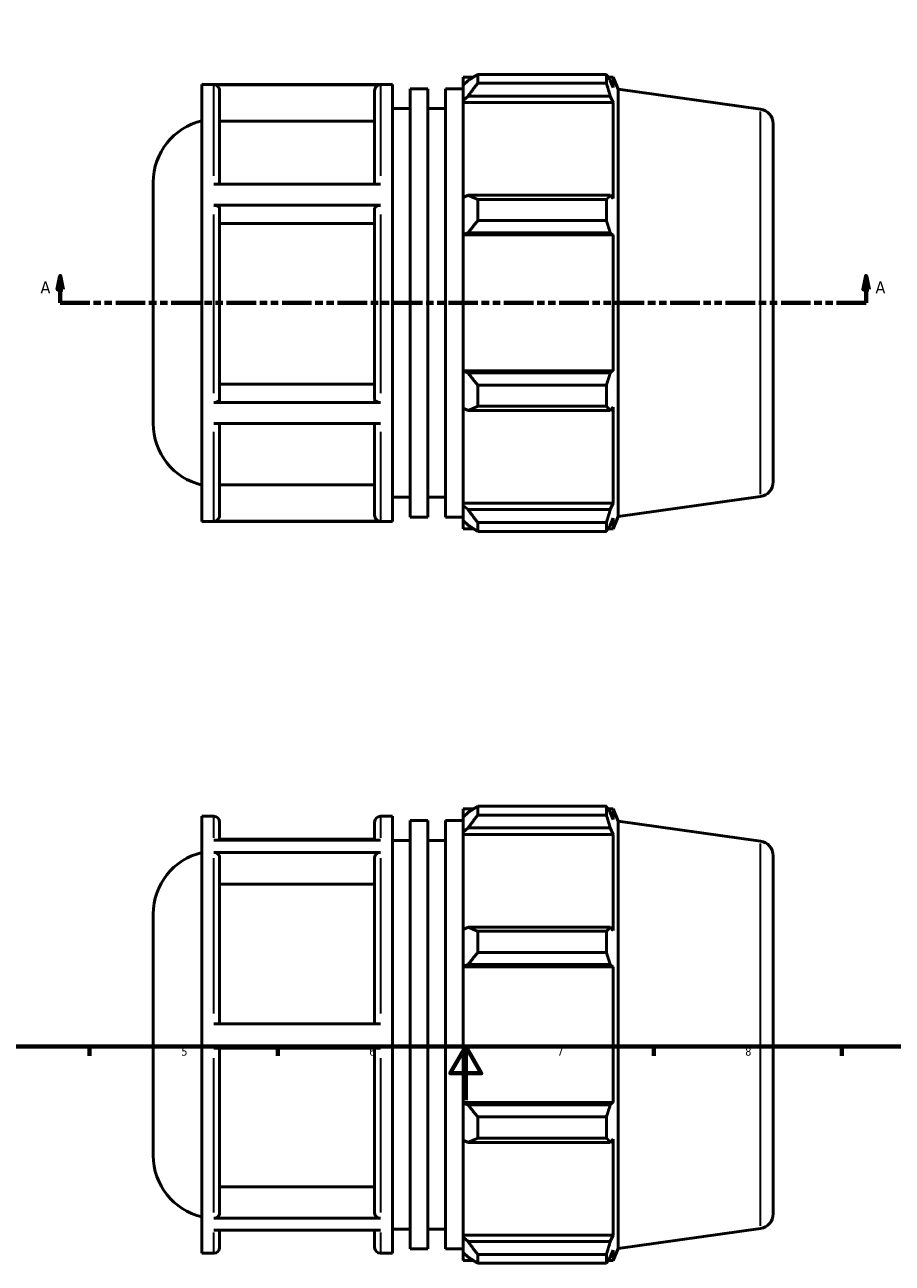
# Model space of a CAD drawing. Header units: millimetres. Extents: x -36 to 893, y -61 to 718.
# Tile 2 of 4: x 256 to 579, y -61 to 401. Entities that reach past the tile are written whole.
import ezdxf

# ---------------------------------------------------------------- set-up
doc = ezdxf.new("R2010")
doc.units = ezdxf.units.MM
doc.linetypes.add('DOUBLE_DASH_CHAIN', pattern=[1.2403, 0.6614, -0.0827, 0.1654, -0.0827, 0.1654, -0.0827])
for name, color, linetype, lineweight in [('Border (ANSI)', 7, 'Continuous', 70), ('Section Line (ANSI)', 7, 'DOUBLE_DASH_CHAIN', 70), ('Visible (ANSI)', 7, 'Continuous', 50), ('Visible Narrow (ANSI)', 7, 'Continuous', 35)]:
    doc.layers.add(name, color=color, linetype=linetype, lineweight=lineweight)
doc.styles.add('Label Text (ANSI)', font='tahoma.ttf')
doc.styles.add('Note Text (ANSI)', font='tahoma.ttf')

# ---------------------------------------------------------------- blocks, each defined once
blk = doc.blocks.new('Borders Default Border')
at = {"layer": 'Border (ANSI)'}
for p, q in [((280.33, 20), (280.33, 16.55)), ((350.42, 20), (350.42, 16.55)), ((490.58, 20), (490.58, 16.55)), ((560.67, 20), (560.67, 16.55))]:
    blk.add_line(p, q, dxfattribs=at)
at = {"layer": 'Border (ANSI)', "flags": 128}
for points in [[(20, 20), (20, 574), (821, 574), (821, 20), (20, 20)], [(420.5, 0), (420.5, 20), (414.73, 10), (426.27, 10), (420.5, 20)]]:
    blk.add_lwpolyline(points, dxfattribs=at)
at = {"layer": 'Border (ANSI)', "char_height": 3.05, "attachment_point": 7, "style": 'Note Text (ANSI)'}
for s, insert in [('5', (314.48, 16.49)), ('6', (384.49, 16.49)), ('7', (454.6, 16.55)), ('8', (524.63, 16.48))]:
    blk.add_mtext(s, dxfattribs=dict(at, insert=insert))
blk = doc.blocks.new('2dTransSection0')
at = {"layer": 'Section Line (ANSI)', "linetype": 'Continuous'}
for p, q in [((269.38, 307.11), (268.38, 302.11)), ((269.38, 302.11), (269.38, 307.11)), ((270.38, 302.11), (269.38, 307.11)), ((569.68, 307.11), (568.68, 302.11)), ((569.68, 302.11), (569.68, 307.11)), ((570.68, 302.11), (569.68, 307.11)), ((268.38, 302.11), (270.38, 302.11)), ((269.38, 297.11), (269.38, 302.11)), ((568.68, 302.11), (570.68, 302.11)), ((569.68, 297.11), (569.68, 302.11)), ((269.38, 297.11), (280.44, 297.11)), ((558.62, 297.11), (569.68, 297.11))]:
    blk.add_line(p, q, dxfattribs=at)
at = {"layer": 'Section Line (ANSI)', "linetype": 'DOUBLE_DASH_CHAIN', "ltscale": 16.657326}
blk.add_line((269.38, 297.11), (569.68, 297.11), dxfattribs=at)
at = {"layer": 'Section Line (ANSI)', "linetype": 'Continuous', "flags": 128}
for points in [[(270.38, 302.11), (269.38, 307.11), (268.38, 302.11), (270.38, 302.11)], [(570.68, 302.11), (569.68, 307.11), (568.68, 302.11), (570.68, 302.11)]]:
    blk.add_lwpolyline(points, dxfattribs=at)
at = {"layer": 'Section Line (ANSI)'}
for points in [[(270.38, 302.11), (269.38, 307.11), (268.38, 302.11), (270.38, 302.11)], [(570.68, 302.11), (569.68, 307.11), (568.68, 302.11), (570.68, 302.11)]]:
    blk.add_solid(points, dxfattribs=at)
at = {"layer": 'Section Line (ANSI)', "char_height": 4.57, "attachment_point": 7, "style": 'Label Text (ANSI)'}
for insert in [(262.02, 300.61), (573.15, 300.61)]:
    blk.add_mtext('A', dxfattribs=dict(at, insert=insert))

msp = doc.modelspace()

# ---------------------------------------------------------------- linework, layer by layer
at = {"layer": 'Visible (ANSI)'}
for p, q in [((322.181, 215.658), (322.181, 378.558)), ((322.181, 378.558), (393.131, 378.558)), ((393.131, 215.658), (393.131, 378.558)), ((419.531, 381.273), (419.531, 378.241)), ((419.531, 381.273), (423.384, 381.273)), ((421.341, 379.967), (419.531, 378.241)), ((424.961, 382.262), (424.961, 378.99)), ((424.961, 382.262), (472.884, 382.262)), ((472.884, 378.99), (424.961, 378.99)), ((472.884, 378.99), (472.884, 382.262)), ((473.521, 381.273), (475.443, 381.273)), ((475.443, 377.378), (474.346, 379.967)), ((477.281, 376.724), (475.443, 381.273)), ((475.443, 377.378), (475.443, 381.273)), ((388.731, 378.408), (326.581, 378.408)), ((328.781, 376.203), (328.781, 341.331)), ((386.531, 341.331), (386.531, 376.203)), ((399.731, 217.287), (399.731, 376.929)), ((399.731, 376.929), (406.331, 376.929)), ((406.331, 217.287), (406.331, 376.929)), ((412.931, 217.287), (412.931, 376.929)), ((412.931, 376.929), (419.531, 376.929)), ((419.531, 372.566), (419.531, 378.241)), ((419.531, 372.566), (421.341, 374.172)), ((421.341, 374.172), (474.346, 374.172)), ((474.346, 374.172), (475.443, 371.763)), ((477.281, 217.492), (477.281, 376.724)), ((530.297, 369.274), (477.281, 376.724)), ((393.131, 369.508), (399.731, 369.508)), ((406.331, 369.508), (412.931, 369.508)), ((419.531, 371.763), (419.531, 372.566)), ((419.531, 371.763), (419.531, 336.389)), ((419.531, 371.763), (475.443, 371.763)), ((475.443, 335.971), (475.443, 371.763)), ((386.531, 364.802), (328.781, 364.802)), ((535.031, 363.827), (535.031, 230.389)), ((304.031, 252.14), (304.031, 342.076)), ((326.581, 341.331), (388.731, 341.331)), ((421.341, 337.225), (419.531, 336.389)), ((474.346, 337.225), (421.341, 337.225)), ((475.443, 335.971), (474.346, 337.225)), ((388.731, 333.47), (326.581, 333.47)), ((328.781, 332.368), (328.781, 261.086)), ((386.531, 261.086), (386.531, 332.368)), ((419.531, 322.689), (419.531, 336.389)), ((424.961, 335.653), (424.961, 327.752)), ((424.961, 335.653), (472.884, 335.653)), ((472.884, 327.752), (472.884, 335.653)), ((472.884, 327.752), (424.961, 327.752)), ((386.531, 326.667), (328.781, 326.667)), ((419.531, 322.689), (421.341, 323.233)), ((421.341, 323.233), (474.346, 323.233)), ((474.346, 323.233), (475.443, 322.417)), ((419.531, 322.417), (419.531, 322.689)), ((419.531, 322.417), (419.531, 271.799)), ((419.531, 322.417), (475.443, 322.417)), ((475.443, 271.799), (475.443, 322.417)), ((419.531, 271.527), (419.531, 271.799)), ((419.531, 271.799), (475.443, 271.799)), ((421.341, 270.983), (419.531, 271.527)), ((419.531, 257.827), (419.531, 271.527)), ((474.346, 270.983), (421.341, 270.983)), ((475.443, 271.799), (474.346, 270.983)), ((328.781, 266.782), (386.531, 266.782)), ((424.961, 266.464), (424.961, 258.564)), ((424.961, 266.464), (472.884, 266.464)), ((472.884, 258.564), (472.884, 266.464)), ((326.581, 259.984), (388.731, 259.984)), ((472.884, 258.564), (424.961, 258.564)), ((419.531, 257.827), (421.341, 256.991)), ((419.531, 257.827), (419.531, 222.453)), ((421.341, 256.991), (474.346, 256.991)), ((474.346, 256.991), (475.443, 258.245)), ((475.443, 222.453), (475.443, 258.245)), ((388.731, 252.171), (326.581, 252.171)), ((328.781, 252.171), (328.781, 217.964)), ((386.531, 217.964), (386.531, 252.171)), ((328.781, 229.357), (386.531, 229.357)), ((393.131, 224.708), (399.731, 224.708)), ((406.331, 224.708), (412.931, 224.708)), ((419.531, 221.65), (419.531, 222.453)), ((419.531, 222.453), (475.443, 222.453)), ((419.531, 215.975), (419.531, 221.65)), ((421.341, 220.045), (419.531, 221.65)), ((475.443, 222.453), (474.346, 220.045)), ((530.297, 224.943), (477.281, 217.492)), ((399.731, 217.287), (406.331, 217.287)), ((412.931, 217.287), (419.531, 217.287)), ((474.346, 220.045), (421.341, 220.045)), ((477.281, 217.492), (475.443, 212.943)), ((322.181, 215.658), (393.131, 215.658)), ((326.581, 215.761), (388.731, 215.761)), ((419.531, 215.975), (421.341, 214.249)), ((419.531, 215.975), (419.531, 212.943)), ((419.531, 212.943), (423.384, 212.943)), ((424.961, 215.227), (424.961, 211.954)), ((424.961, 215.227), (472.884, 215.227)), ((472.884, 211.954), (472.884, 215.227)), ((473.521, 212.943), (475.443, 212.943)), ((474.346, 214.249), (475.443, 216.839)), ((475.443, 212.943), (475.443, 216.839)), ((472.884, 211.954), (424.961, 211.954)), ((419.531, 108.513), (419.531, 105.481)), ((419.531, 108.513), (423.384, 108.513)), ((421.341, 107.207), (419.531, 105.481)), ((424.961, 109.502), (424.961, 106.229)), ((424.961, 109.502), (472.884, 109.502)), ((472.884, 106.229), (424.961, 106.229)), ((472.884, 106.229), (472.884, 109.502)), ((473.521, 108.513), (475.443, 108.513)), ((475.443, 104.618), (474.346, 107.207)), ((477.281, 103.964), (475.443, 108.513)), ((475.443, 104.618), (475.443, 108.513)), ((322.181, -57.102), (322.181, 105.798)), ((322.181, 105.798), (326.581, 105.798)), ((328.781, 103.598), (328.781, 96.846)), ((386.531, 96.846), (386.531, 103.598)), ((388.731, 105.798), (393.131, 105.798)), ((393.131, -57.102), (393.131, 105.798)), ((399.731, -55.473), (399.731, 104.169)), ((399.731, 104.169), (406.331, 104.169)), ((406.331, -55.473), (406.331, 104.169)), ((412.931, -55.473), (412.931, 104.169)), ((412.931, 104.169), (419.531, 104.169)), ((419.531, 99.806), (419.531, 105.481)), ((477.281, -55.268), (477.281, 103.964)), ((530.297, 96.513), (477.281, 103.964)), ((386.531, 97.231), (328.781, 97.231)), ((419.531, 99.806), (421.341, 101.412)), ((419.531, 99.003), (419.531, 99.806)), ((419.531, 99.003), (419.531, 63.629)), ((419.531, 99.003), (475.443, 99.003)), ((421.341, 101.412), (474.346, 101.412)), ((474.346, 101.412), (475.443, 99.003)), ((475.443, 63.211), (475.443, 99.003)), ((326.581, 96.846), (388.731, 96.846)), ((393.131, 96.748), (399.731, 96.748)), ((406.331, 96.748), (412.931, 96.748)), ((388.731, 92.28), (326.581, 92.28)), ((328.781, 90.371), (328.781, 28.447)), ((386.531, 28.447), (386.531, 90.371)), ((535.031, 91.067), (535.031, -42.371)), ((386.531, 80.497), (328.781, 80.497)), ((304.031, -20.62), (304.031, 69.316)), ((421.341, 64.465), (419.531, 63.629)), ((419.531, 49.929), (419.531, 63.629)), ((474.346, 64.465), (421.341, 64.465)), ((424.961, 62.893), (424.961, 54.992)), ((424.961, 62.893), (472.884, 62.893)), ((472.884, 54.992), (472.884, 62.893)), ((475.443, 63.211), (474.346, 64.465)), ((472.884, 54.992), (424.961, 54.992)), ((419.531, 49.929), (421.341, 50.473)), ((419.531, 49.657), (419.531, 49.929)), ((419.531, 49.657), (419.531, -0.961)), ((419.531, 49.657), (475.443, 49.657)), ((421.341, 50.473), (474.346, 50.473)), ((474.346, 50.473), (475.443, 49.657)), ((475.443, -0.961), (475.443, 49.657)), ((326.581, 28.447), (388.731, 28.447)), ((388.731, 19.397), (326.581, 19.397)), ((328.781, 19.397), (328.781, -42.143)), ((386.531, -42.143), (386.531, 19.397)), ((419.531, -1.233), (419.531, -0.961)), ((419.531, -0.961), (475.443, -0.961)), ((419.531, -14.933), (419.531, -1.233)), ((421.341, -1.777), (419.531, -1.233)), ((474.346, -1.777), (421.341, -1.777)), ((475.443, -0.961), (474.346, -1.777)), ((424.961, -6.296), (424.961, -14.196)), ((424.961, -6.296), (472.884, -6.296)), ((472.884, -14.196), (472.884, -6.296)), ((419.531, -14.933), (419.531, -50.307)), ((419.531, -14.933), (421.341, -15.769)), ((421.341, -15.769), (474.346, -15.769)), ((472.884, -14.196), (424.961, -14.196)), ((474.346, -15.769), (475.443, -14.515)), ((475.443, -50.307), (475.443, -14.515)), ((328.781, -32.277), (386.531, -32.277)), ((326.581, -44.051), (388.731, -44.051)), ((388.731, -48.535), (326.581, -48.535)), ((328.781, -48.535), (328.781, -54.902)), ((386.531, -54.902), (386.531, -48.535)), ((393.131, -48.052), (399.731, -48.052)), ((406.331, -48.052), (412.931, -48.052)), ((419.531, -51.11), (419.531, -50.307)), ((419.531, -50.307), (475.443, -50.307)), ((475.443, -50.307), (474.346, -52.715)), ((530.297, -47.817), (477.281, -55.268)), ((419.531, -56.785), (419.531, -51.11)), ((421.341, -52.715), (419.531, -51.11)), ((474.346, -52.715), (421.341, -52.715)), ((477.281, -55.268), (475.443, -59.817)), ((322.181, -57.102), (326.581, -57.102)), ((388.731, -57.102), (393.131, -57.102)), ((399.731, -55.473), (406.331, -55.473)), ((412.931, -55.473), (419.531, -55.473)), ((419.531, -56.785), (419.531, -59.817)), ((419.531, -56.785), (421.341, -58.511)), ((419.531, -59.817), (423.384, -59.817)), ((424.961, -57.533), (424.961, -60.806)), ((424.961, -57.533), (472.884, -57.533)), ((472.884, -60.806), (472.884, -57.533)), ((473.521, -59.817), (475.443, -59.817)), ((474.346, -58.511), (475.443, -55.922)), ((475.443, -59.817), (475.443, -55.922)), ((472.884, -60.806), (424.961, -60.806))]:
    msp.add_line(p, q, dxfattribs=at)
for centre, radius, start, end in [((529.531, 363.827), 5.5, 0, 82), ((327.561, 342.076), 23.53, 103.21727, 180), ((327.561, 252.14), 23.53, 180, 256.78273), ((529.531, 230.389), 5.5, 278, 0), ((326.581, 103.598), 2.2, 0, 90), ((388.731, 103.598), 2.2, 90, 180), ((529.531, 91.067), 5.5, 0, 82), ((327.561, 69.316), 23.53, 103.21727, 180), ((327.561, -20.62), 23.53, 180, 256.78273), ((529.531, -42.371), 5.5, 278, 0), ((326.581, -54.902), 2.2, 270, 0), ((388.731, -54.902), 2.2, 180, 270)]:
    msp.add_arc(centre, radius, start, end, dxfattribs=at)
for points, weights in [([(424.961, 382.262), (423.079, 381.091), (421.341, 379.967)], [1.01156636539, 1.00840403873, 1.00443098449]), ([(421.341, 374.172), (423.079, 376.531), (424.961, 378.99)], [1.00443098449, 1.00840403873, 1.01156636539]), ([(472.884, 382.262), (473.644, 381.091), (474.346, 379.967)], [1, 1.00134775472, 1.00187879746]), ([(474.346, 374.172), (473.644, 376.531), (472.884, 378.99)], [1.00187879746, 1.00134775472, 1]), ([(424.961, 335.653), (423.079, 336.455), (421.341, 337.225)], [1.01156636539, 1.00840403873, 1.00443098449]), ([(472.884, 335.653), (473.644, 336.455), (474.346, 337.225)], [1, 1.00134775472, 1.00187879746]), ([(421.341, 323.233), (423.079, 325.447), (424.961, 327.752)], [1.00443098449, 1.00840403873, 1.01156636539]), ([(474.346, 323.233), (473.644, 325.447), (472.884, 327.752)], [1.00187879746, 1.00134775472, 1]), ([(424.961, 266.464), (423.079, 268.77), (421.341, 270.983)], [1.01156636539, 1.00840403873, 1.00443098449]), ([(472.884, 266.464), (473.644, 268.77), (474.346, 270.983)], [1, 1.00134775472, 1.00187879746]), ([(421.341, 256.991), (423.079, 257.761), (424.961, 258.564)], [1.00443098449, 1.00840403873, 1.01156636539]), ([(474.346, 256.991), (473.644, 257.761), (472.884, 258.564)], [1.00187879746, 1.00134775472, 1]), ([(424.961, 215.227), (423.079, 217.685), (421.341, 220.045)], [1.01156636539, 1.00840403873, 1.00443098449]), ([(472.884, 215.227), (473.644, 217.685), (474.346, 220.045)], [1, 1.00134775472, 1.00187879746]), ([(421.341, 214.249), (423.079, 213.125), (424.961, 211.954)], [1.00443098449, 1.00840403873, 1.01156636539]), ([(474.346, 214.249), (473.644, 213.125), (472.884, 211.954)], [1.00187879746, 1.00134775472, 1]), ([(424.961, 109.502), (423.079, 108.331), (421.341, 107.207)], [1.01156636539, 1.00840403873, 1.00443098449]), ([(421.341, 101.412), (423.079, 103.771), (424.961, 106.229)], [1.00443098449, 1.00840403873, 1.01156636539]), ([(472.884, 109.502), (473.644, 108.331), (474.346, 107.207)], [1, 1.00134775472, 1.00187879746]), ([(474.346, 101.412), (473.644, 103.771), (472.884, 106.229)], [1.00187879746, 1.00134775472, 1]), ([(424.961, 62.893), (423.079, 63.695), (421.341, 64.465)], [1.01156636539, 1.00840403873, 1.00443098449]), ([(472.884, 62.893), (473.644, 63.695), (474.346, 64.465)], [1, 1.00134775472, 1.00187879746]), ([(421.341, 50.473), (423.079, 52.687), (424.961, 54.992)], [1.00443098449, 1.00840403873, 1.01156636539]), ([(474.346, 50.473), (473.644, 52.687), (472.884, 54.992)], [1.00187879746, 1.00134775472, 1]), ([(424.961, -6.296), (423.079, -3.99), (421.341, -1.777)], [1.01156636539, 1.00840403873, 1.00443098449]), ([(472.884, -6.296), (473.644, -3.99), (474.346, -1.777)], [1, 1.00134775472, 1.00187879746]), ([(421.341, -15.769), (423.079, -14.999), (424.961, -14.196)], [1.00443098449, 1.00840403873, 1.01156636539]), ([(474.346, -15.769), (473.644, -14.999), (472.884, -14.196)], [1.00187879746, 1.00134775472, 1]), ([(424.961, -57.533), (423.079, -55.075), (421.341, -52.715)], [1.01156636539, 1.00840403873, 1.00443098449]), ([(472.884, -57.533), (473.644, -55.075), (474.346, -52.715)], [1, 1.00134775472, 1.00187879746]), ([(421.341, -58.511), (423.079, -59.635), (424.961, -60.806)], [1.00443098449, 1.00840403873, 1.01156636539]), ([(474.346, -58.511), (473.644, -59.635), (472.884, -60.806)], [1.00187879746, 1.00134775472, 1])]:
    msp.add_rational_spline(points, weights, degree=2, dxfattribs=at)
for points, knots in [([(326.581, 378.408), (326.853, 378.408), (327.172, 378.344), (327.673, 378.136), (327.944, 377.955), (328.328, 377.57), (328.51, 377.299), (328.718, 376.796), (328.781, 376.476), (328.781, 376.203)], [0, 0, 0, 0, 0.08140398, 0.08140398, 0.16288502, 0.16288502, 0.2444621, 0.2444621, 0.32612334, 0.32612334, 0.32612334, 0.32612334]), ([(386.531, 376.203), (386.531, 376.476), (386.595, 376.796), (386.803, 377.299), (386.984, 377.57), (387.368, 377.955), (387.639, 378.136), (388.141, 378.344), (388.46, 378.408), (388.731, 378.408)], [0.97840023, 0.97840023, 0.97840023, 0.97840023, 1.06006147, 1.06006147, 1.14163855, 1.14163855, 1.22311959, 1.22311959, 1.30452357, 1.30452357, 1.30452357, 1.30452357]), ([(326.581, 333.47), (326.853, 333.47), (327.172, 333.438), (327.673, 333.334), (327.944, 333.244), (328.328, 333.051), (328.51, 332.916), (328.718, 332.664), (328.781, 332.504), (328.781, 332.368)], [0, 0, 0, 0, 0.08140398, 0.08140398, 0.16288502, 0.16288502, 0.2444621, 0.2444621, 0.32612334, 0.32612334, 0.32612334, 0.32612334]), ([(386.531, 332.368), (386.531, 332.504), (386.595, 332.664), (386.803, 332.916), (386.984, 333.051), (387.368, 333.244), (387.639, 333.334), (388.141, 333.438), (388.46, 333.47), (388.731, 333.47)], [0.97840023, 0.97840023, 0.97840023, 0.97840023, 1.06006147, 1.06006147, 1.14163855, 1.14163855, 1.22311959, 1.22311959, 1.30452357, 1.30452357, 1.30452357, 1.30452357]), ([(328.781, 261.086), (328.781, 260.95), (328.718, 260.79), (328.51, 260.539), (328.329, 260.403), (327.944, 260.211), (327.674, 260.12), (327.172, 260.016), (326.853, 259.984), (326.581, 259.984)], [0.97809593, 0.97809593, 0.97809593, 0.97809593, 1.05969148, 1.05969148, 1.14122943, 1.14122943, 1.22270162, 1.22270162, 1.30412102, 1.30412102, 1.30412102, 1.30412102]), ([(388.731, 259.984), (388.46, 259.984), (388.14, 260.016), (387.639, 260.12), (387.368, 260.211), (386.984, 260.403), (386.803, 260.539), (386.595, 260.79), (386.531, 260.95), (386.531, 261.086)], [0, 0, 0, 0, 0.0814194, 0.0814194, 0.16289159, 0.16289159, 0.24442954, 0.24442954, 0.32602509, 0.32602509, 0.32602509, 0.32602509]), ([(328.781, 217.964), (328.781, 217.692), (328.718, 217.372), (328.51, 216.87), (328.329, 216.598), (327.944, 216.214), (327.674, 216.033), (327.172, 215.825), (326.853, 215.761), (326.581, 215.761)], [0.97809593, 0.97809593, 0.97809593, 0.97809593, 1.05969148, 1.05969148, 1.14122943, 1.14122943, 1.22270162, 1.22270162, 1.30412102, 1.30412102, 1.30412102, 1.30412102]), ([(388.731, 215.761), (388.46, 215.761), (388.14, 215.825), (387.639, 216.033), (387.368, 216.214), (386.984, 216.598), (386.803, 216.87), (386.595, 217.372), (386.531, 217.692), (386.531, 217.964)], [0, 0, 0, 0, 0.0814194, 0.0814194, 0.16289159, 0.16289159, 0.24442954, 0.24442954, 0.32602509, 0.32602509, 0.32602509, 0.32602509]), ([(326.581, 92.28), (326.853, 92.28), (327.172, 92.225), (327.673, 92.045), (327.944, 91.888), (328.328, 91.555), (328.51, 91.319), (328.718, 90.884), (328.781, 90.607), (328.781, 90.371)], [0, 0, 0, 0, 0.08140398, 0.08140398, 0.16288502, 0.16288502, 0.2444621, 0.2444621, 0.32612334, 0.32612334, 0.32612334, 0.32612334]), ([(386.531, 90.371), (386.531, 90.607), (386.595, 90.884), (386.803, 91.319), (386.984, 91.555), (387.368, 91.888), (387.639, 92.045), (388.141, 92.225), (388.46, 92.28), (388.731, 92.28)], [0.97840023, 0.97840023, 0.97840023, 0.97840023, 1.06006147, 1.06006147, 1.14163855, 1.14163855, 1.22311959, 1.22311959, 1.30452357, 1.30452357, 1.30452357, 1.30452357]), ([(328.781, -42.143), (328.781, -42.379), (328.718, -42.656), (328.51, -43.091), (328.329, -43.326), (327.944, -43.659), (327.674, -43.816), (327.172, -43.996), (326.853, -44.051), (326.581, -44.051)], [0.97809593, 0.97809593, 0.97809593, 0.97809593, 1.05969148, 1.05969148, 1.14122943, 1.14122943, 1.22270162, 1.22270162, 1.30412102, 1.30412102, 1.30412102, 1.30412102]), ([(388.731, -44.051), (388.46, -44.051), (388.14, -43.996), (387.639, -43.816), (387.368, -43.659), (386.984, -43.326), (386.803, -43.091), (386.595, -42.656), (386.531, -42.379), (386.531, -42.143)], [0, 0, 0, 0, 0.0814194, 0.0814194, 0.16289159, 0.16289159, 0.24442954, 0.24442954, 0.32602509, 0.32602509, 0.32602509, 0.32602509])]:
    msp.add_open_spline(points, degree=3, knots=knots, dxfattribs=at)
at = {"layer": 'Visible Narrow (ANSI)'}
for p, q in [((326.581, 344.483), (326.581, 378.087)), ((388.731, 378.087), (388.731, 344.483)), ((530.297, 225.831), (530.297, 368.385)), ((326.581, 263.417), (326.581, 330.02)), ((388.731, 330.02), (388.731, 263.417)), ((326.581, 216.042), (326.581, 249.042)), ((388.731, 249.042), (388.731, 216.042)), ((326.581, 97.704), (326.581, 105.775)), ((388.731, 105.775), (388.731, 97.704)), ((530.297, -46.929), (530.297, 95.625)), ((326.581, 32.248), (326.581, 90.103)), ((388.731, 90.103), (388.731, 32.248)), ((326.581, -41.907), (326.581, 15.599)), ((388.731, 15.599), (388.731, -41.907)), ((326.581, -57.08), (326.581, -49.357)), ((388.731, -49.357), (388.731, -57.08))]:
    msp.add_line(p, q, dxfattribs=at)

# ---------------------------------------------------------------- block references
msp.add_blockref('Borders Default Border', (0, 0))
at = {"layer": 'Section Line (ANSI)'}
msp.add_blockref('2dTransSection0', (0, 0), dxfattribs=at)

doc.saveas('drawing.dxf')
